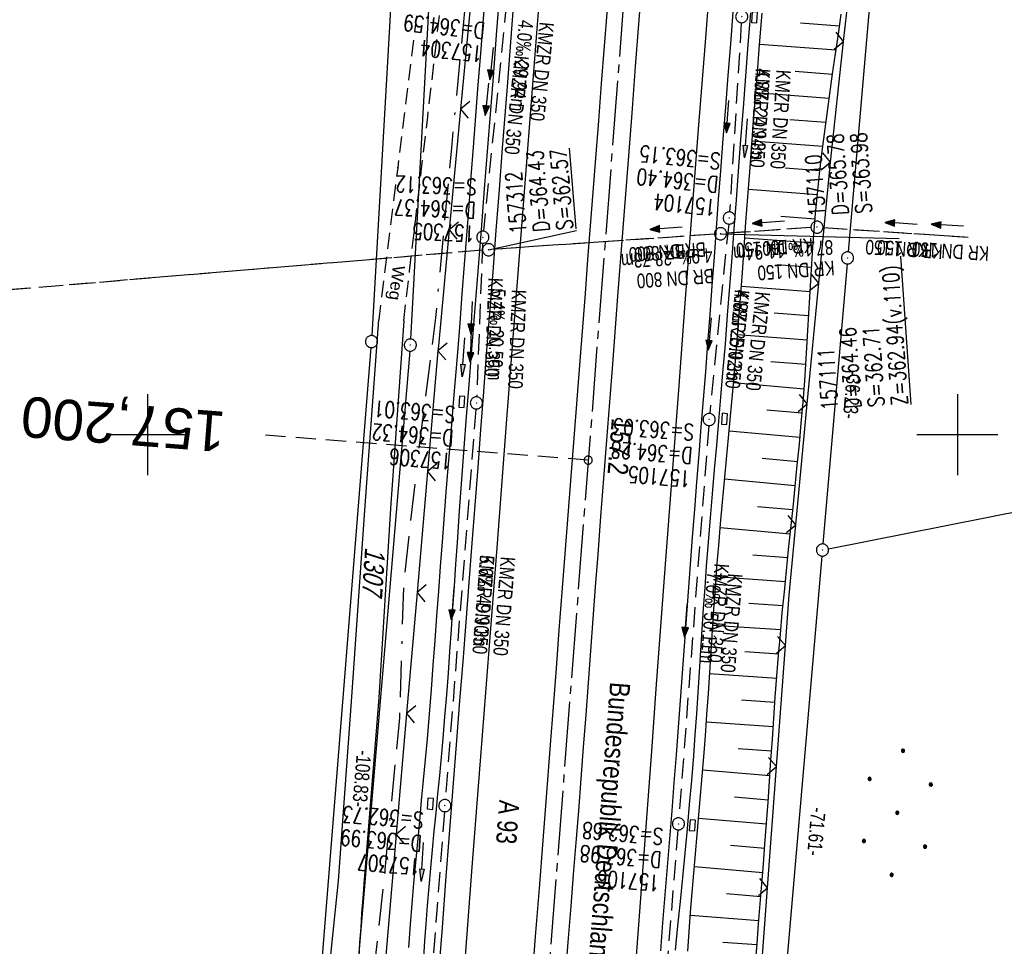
# Model space of a CAD drawing. Extents: x 510891 to 511237, y 467806 to 468748.
# Tile 15 of 28: x 510984 to 511106, y 468237 to 468351. Entities that reach past the tile are written whole.
import ezdxf
from ezdxf.enums import TextEntityAlignment as Align

# ---------------------------------------------------------------- set-up
doc = ezdxf.new("R2010")
doc.units = 0
doc.header["$LTSCALE"] = 10
doc.header["$MEASUREMENT"] = 0
for name, pattern in [('ACAD_ISO16W100', [73, 15, -6.5, 15, -6.5, 15, -7, 1, -7]), ('ACHSE', [5.5, 4, -0.5, 0.5, -0.5]), ('AUSGEZOGEN', [0]), ('LT00', [0]), ('LT11', [0.3, 0.2, -0.1]), ('LT12', [0.4, 0.3, -0.1]), ('LT17', [0.15, 0.1, -0.05]), ('STRICHLINIE2', [0.375, 0.25, -0.125])]:
    doc.linetypes.add(name, pattern=pattern)
doc.layers.get('0').update_dxf_attribs({"linetype": 'LT00'})
for name, color, linetype in [('--EK_FBR', 1, 'LT00'), ('--EK_Halt-Pfeil', 4, 'LT00'), ('--EK_Haltung', 7, 'STRICHLINIE2'), ('--EK_Haltung-Text', 140, 'LT00'), ('--EK_Schacht-Text', 5, 'LT00'), ('--EK_ST-93-1', 30, 'LT17'), ('--EL_DFK_AB_L', 21, 'LT00'), ('--EL_DFK_AB_P', 7, 'LT00'), ('--EL_Halt-Pfeil', 4, 'LT00'), ('--EL_Haltung', 182, 'STRICHLINIE2'), ('--EL_Haltung-Text', 182, 'LT00'), ('-AX-093', 35, 'ACHSE'), ('-ST-93-1', 250, 'LT00'), ('ABSTAND', 8, 'LT00'), ('BAB-KABEL', 220, 'ACAD_ISO16W100'), ('BRD', 255, 'Continuous'), ('DFK_AB_L', 21, 'LT00'), ('DFK_AB_P', 7, 'LT00'), ('DFK_BES-NAME', 255, 'LT00'), ('DFK_FLUR_NR', 250, 'LT00'), ('DFK_GZPKT', 250, 'LT00'), ('DFK_KATASTER', 250, 'LT00'), ('DFK_NUTZUNG', 250, 'LT00'), ('DL', 182, 'LT12'), ('DL_PFEIL', 201, 'LT00'), ('DL_TEXT', 182, 'LT00'), ('FELDWEG_TEXT', 1, 'Continuous'), ('PFEIL', 140, 'AUSGEZOGEN'), ('V099_AFBR_BAB', 250, 'LT00'), ('V099_BOESCH', 250, 'LT00'), ('V099_BOSCHUNG', 250, 'LT00'), ('V099_FELDWEG', 250, 'LT11'), ('V099_GRABEN', 250, 'LT00'), ('V099_KA_PRUF', 182, 'LT00'), ('V099_LD_MARK', 250, 'LT00'), ('V099_RASTER', 250, 'LT00'), ('V099_SINKK', 182, 'LT00'), ('V099_ZAUN', 40, 'LT00')]:
    doc.layers.add(name, color=color, linetype=linetype)
doc.styles.add('Beschrift', font='ARIAL.TTF')
doc.styles.add('Haltungsbeschriftung', font='ARIAL.TTF', dxfattribs={"width": 0.75})
doc.styles.add('schachtbeschriftung', font='romans.shx', dxfattribs={"width": 0.75, "height": 2})
doc.styles.get("Standard").update_dxf_attribs({"font": 'ARIAL.TTF'})

# ---------------------------------------------------------------- blocks, each defined once
blk = doc.blocks.new('SYMB7010')
at = {"color": 0, "linetype": 'ByBlock'}
for points in [[(-0.031408, 0.499213), (-0.093728, 0.49134), (-0.15457, 0.475719), (-0.212975, 0.452595), (-0.268021, 0.422333), (-0.31884, 0.385411), (-0.36463, 0.342411), (-0.40467, 0.29401), (-0.438329, 0.240973), (-0.465074, 0.184136), (-0.484486, 0.124395), (-0.496256, 0.062692), (-0.5002, 0)], [(-0.5002, 0), (-0.496256, -0.062692), (-0.484486, -0.124395), (-0.465075, -0.184136), (-0.438329, -0.240973), (-0.404671, -0.29401), (-0.36463, -0.342411), (-0.31884, -0.385411), (-0.268021, -0.422333), (-0.212975, -0.452595), (-0.154571, -0.475719), (-0.093728, -0.49134), (-0.031408, -0.499213), (0.031408, -0.499213)], [(0.5002, 0), (0.496256, 0.062692), (0.484485, 0.124395), (0.465074, 0.184136), (0.438329, 0.240973), (0.40467, 0.29401), (0.36463, 0.342411), (0.31884, 0.385411), (0.268021, 0.422333), (0.212975, 0.452595), (0.15457, 0.475719), (0.093728, 0.49134), (0.031408, 0.499213), (-0.031408, 0.499213)], [(0.031408, -0.499213), (0.093728, -0.491341), (0.15457, -0.475719), (0.212975, -0.452595), (0.268021, -0.422333), (0.31884, -0.385411), (0.36463, -0.342411), (0.404671, -0.294011), (0.438329, -0.240974), (0.465075, -0.184136), (0.484486, -0.124395), (0.496256, -0.062692), (0.500201, 0)]]:
    blk.add_lwpolyline(points, dxfattribs=at)
blk = doc.blocks.new('SYMB0003')
at = {"color": 0, "linetype": 'ByBlock'}
for p, q in [((-0.015712, 0), (0.010166, 0.012015)), ((0, -0.021257), (-0.015712, 0)), ((0.010166, 0.012015), (0, -0.021257))]:
    blk.add_line(p, q, dxfattribs=at)
for points in [[(-0.031395, 0.499013), (-0.093691, 0.491144), (-0.154509, 0.475528), (-0.21289, 0.452414), (-0.267913, 0.422164), (-0.318712, 0.385257), (-0.364484, 0.342274), (-0.404509, 0.293893), (-0.438154, 0.240877), (-0.464888, 0.184062), (-0.484292, 0.124345), (-0.496058, 0.062667), (-0.5, 0)], [(-0.5, 0), (-0.496058, -0.062667), (-0.484292, -0.124345), (-0.464888, -0.184062), (-0.438154, -0.240877), (-0.404509, -0.293893), (-0.364485, -0.342274), (-0.318712, -0.385257), (-0.267914, -0.422164), (-0.21289, -0.452414), (-0.154509, -0.475529), (-0.093691, -0.491144), (-0.031395, -0.499014), (0.031395, -0.499014)], [(0.5, 0), (0.496057, 0.062667), (0.484292, 0.124345), (0.464888, 0.184062), (0.438153, 0.240877), (0.404509, 0.293893), (0.364484, 0.342274), (0.318712, 0.385257), (0.267913, 0.422164), (0.21289, 0.452414), (0.154509, 0.475528), (0.093691, 0.491144), (0.031395, 0.499013), (-0.031395, 0.499013)], [(0.031395, -0.499014), (0.093691, -0.491144), (0.154509, -0.475529), (0.21289, -0.452414), (0.267914, -0.422164), (0.318712, -0.385257), (0.364485, -0.342274), (0.404509, -0.293893), (0.438154, -0.240877), (0.464889, -0.184062), (0.484292, -0.124345), (0.496058, -0.062667), (0.5, 0)]]:
    blk.add_lwpolyline(points, dxfattribs=at)
blk = doc.blocks.new('Ackerland7')
at = {"layer": 'DFK_NUTZUNG', "color": 0, "linetype": 'ByBlock'}
for p, q in [((-4, 3.93), (-4, 3.67)), ((-3.95, 3.63), (-3.95, 3.97)), ((-3.9, 3.99), (-3.9, 3.61)), ((-3.85, 3.6), (-3.85, 4)), ((-3.8, 3.99), (-3.8, 3.61)), ((-3.75, 3.63), (-3.75, 3.97)), ((-3.7, 3.93), (-3.7, 3.67)), ((-3.65, 3.8), (-3.65, 3.8)), ((3.7, 3.93), (3.7, 3.67)), ((3.75, 3.63), (3.75, 3.97)), ((3.8, 3.99), (3.8, 3.61)), ((3.85, 3.6), (3.85, 4)), ((3.9, 3.99), (3.9, 3.61)), ((3.95, 3.63), (3.95, 3.97)), ((4, 3.93), (4, 3.67)), ((4.05, 3.8), (4.05, 3.8)), ((-7.85, 0.13), (-7.85, -0.13)), ((-7.8, -0.17), (-7.8, 0.17)), ((-7.75, 0.19), (-7.75, -0.19)), ((-7.7, -0.2), (-7.7, 0.2)), ((-7.65, 0.19), (-7.65, -0.19)), ((-7.6, -0.17), (-7.6, 0.17)), ((-7.55, 0.13), (-7.55, -0.13)), ((-7.5, 0), (-7.5, 0)), ((-0.15, 0.13), (-0.15, -0.13)), ((-0.1, -0.17), (-0.1, 0.17)), ((-0.05, 0.19), (-0.05, -0.19)), ((0, -0.2), (0, 0.2)), ((0.05, 0.19), (0.05, -0.19)), ((0.1, -0.17), (0.1, 0.17)), ((0.15, 0.13), (0.15, -0.13)), ((0.2, 0), (0.2, 0)), ((7.55, 0.13), (7.55, -0.13)), ((7.6, -0.17), (7.6, 0.17)), ((7.65, 0.19), (7.65, -0.19)), ((7.7, -0.2), (7.7, 0.2)), ((7.75, 0.19), (7.75, -0.19)), ((7.8, -0.17), (7.8, 0.17)), ((7.85, 0.13), (7.85, -0.13)), ((7.9, 0), (7.9, 0)), ((-3.95, -3.97), (-3.95, -3.63)), ((-3.9, -3.61), (-3.9, -3.99)), ((-3.85, -4), (-3.85, -3.6)), ((-3.8, -3.61), (-3.8, -3.99)), ((-3.75, -3.97), (-3.75, -3.63)), ((3.75, -3.97), (3.75, -3.63)), ((3.8, -3.61), (3.8, -3.99)), ((3.85, -4), (3.85, -3.6)), ((3.9, -3.61), (3.9, -3.99)), ((3.95, -3.97), (3.95, -3.63)), ((-4, -3.67), (-4, -3.93)), ((-3.7, -3.67), (-3.7, -3.93)), ((-3.65, -3.8), (-3.65, -3.8)), ((3.7, -3.67), (3.7, -3.93)), ((4, -3.67), (4, -3.93)), ((4.05, -3.8), (4.05, -3.8))]:
    blk.add_line(p, q, dxfattribs=at)
for points in [[(-3.65, 3.8), (-3.67, 3.89), (-3.73, 3.96), (-3.81, 3.99), (-3.89, 3.99), (-3.97, 3.96), (-4.03, 3.89), (-4.05, 3.8), (-4.03, 3.71), (-3.97, 3.64), (-3.89, 3.6), (-3.81, 3.6), (-3.73, 3.64), (-3.67, 3.71), (-3.65, 3.8)], [(4.05, 3.8), (4.03, 3.89), (3.97, 3.96), (3.89, 3.99), (3.81, 3.99), (3.73, 3.96), (3.67, 3.89), (3.65, 3.8), (3.67, 3.71), (3.73, 3.64), (3.81, 3.61), (3.89, 3.61), (3.97, 3.64), (4.03, 3.71), (4.05, 3.8)], [(-7.5, 0), (-7.52, 0.09), (-7.58, 0.16), (-7.66, 0.19), (-7.74, 0.19), (-7.82, 0.16), (-7.88, 0.09), (-7.9, 0)], [(0.2, 0), (0.18, 0.09), (0.12, 0.16), (0.04, 0.19), (-0.04, 0.19), (-0.12, 0.16), (-0.18, 0.09), (-0.2, 0)], [(-0.2, 0), (-0.18, -0.09), (-0.12, -0.16), (-0.04, -0.19), (0.04, -0.19), (0.12, -0.16), (0.18, -0.09), (0.2, 0)], [(7.9, 0), (7.88, 0.09), (7.82, 0.16), (7.74, 0.19), (7.66, 0.19), (7.58, 0.16), (7.52, 0.09), (7.5, 0)], [(7.5, 0), (7.52, -0.09), (7.58, -0.16), (7.66, -0.19), (7.74, -0.19), (7.82, -0.16), (7.88, -0.09), (7.9, 0)], [(-7.9, 0), (-7.88, -0.09), (-7.82, -0.16), (-7.74, -0.19), (-7.66, -0.19), (-7.58, -0.16), (-7.52, -0.09), (-7.5, 0)], [(-3.65, -3.8), (-3.67, -3.71), (-3.73, -3.64), (-3.81, -3.61), (-3.89, -3.61), (-3.97, -3.64), (-4.03, -3.71), (-4.05, -3.8), (-4.03, -3.89), (-3.97, -3.96), (-3.89, -3.99), (-3.81, -3.99), (-3.73, -3.96), (-3.67, -3.89), (-3.65, -3.8)], [(4.05, -3.8), (4.03, -3.71), (3.97, -3.64), (3.89, -3.61), (3.81, -3.61), (3.73, -3.64), (3.67, -3.71), (3.65, -3.8), (3.67, -3.89), (3.73, -3.96), (3.81, -3.99), (3.89, -3.99), (3.97, -3.96), (4.03, -3.89), (4.05, -3.8)]]:
    blk.add_lwpolyline(points, dxfattribs=at)
blk = doc.blocks.new('Pfreil3')
at = {"layer": 'PFEIL'}
blk.add_hatch(color=256, dxfattribs=at).paths.add_polyline_path([(-1.55, 0.27), (-1.55, -0.27), (0, 0)])
for p, q in [((-1.55, 0), (-4.83, 0)), ((-1.55, -0.27), (-1.55, 0.27)), ((-1.55, 0.27), (0, 0)), ((0, 0), (-1.55, -0.27))]:
    blk.add_line(p, q, dxfattribs=at)
blk = doc.blocks.new('SYMB0011')
at = {"color": 0, "linetype": 'ByBlock'}
for p, q in [((0.5, 0), (-0.5, 0)), ((0, 0.5), (0, -0.5))]:
    blk.add_line(p, q, dxfattribs=at)
blk = doc.blocks.new('SYMB0024')
at = {"color": 0, "linetype": 'ByBlock'}
for p, q in [((-0.5, 0.5), (0, 0)), ((0, 0), (0.5, 0.5))]:
    blk.add_line(p, q, dxfattribs=at)
blk = doc.blocks.new('SYMB0652')
at = {"color": 0, "linetype": 'ByBlock'}
blk.add_lwpolyline([(-0.15, -0.075), (0.15, -0.075), (0.15, 0.075), (-0.15, 0.075), (-0.15, -0.075)], dxfattribs=at)
blk = doc.blocks.new('SYMB0070')
at = {"color": 0, "linetype": 'ByBlock'}
for p, q in [((-0.5, 0), (0.2, 0)), ((0.5, 0), (0.2, 0.1)), ((0.2, 0.1), (0.2, 0)), ((0.468, 0), (0.21, 0.086)), ((0.21, 0.086), (0.21, -0.086)), ((0.21, -0.086), (0.468, 0)), ((0.22, -0.072), (0.437, 0)), ((0.23, -0.058), (0.405, 0)), ((0.24, -0.045), (0.374, 0)), ((0.342, 0), (0.25, 0.031)), ((0.25, 0.031), (0.25, -0.031)), ((0.25, -0.031), (0.342, 0)), ((0.26, -0.017), (0.31, 0)), ((0.27, -0.003), (0.279, 0))]:
    blk.add_line(p, q, dxfattribs=at)
for points in [[(0.2, 0), (0.2, -0.1), (0.5, 0)], [(0.437, 0), (0.22, 0.072), (0.22, -0.072)], [(0.405, 0), (0.23, 0.058), (0.23, -0.058)], [(0.374, 0), (0.24, 0.045), (0.24, -0.045)], [(0.31, 0), (0.26, 0.017), (0.26, -0.017)], [(0.279, 0), (0.27, 0.003), (0.27, -0.003)]]:
    blk.add_lwpolyline(points, dxfattribs=at)
blk = doc.blocks.new('SYMB2')
at = {"color": 0, "linetype": 'ByBlock', "flags": 128}
for points in [[(-0.031395, 0.499013), (-0.093691, 0.491144), (-0.154509, 0.475528), (-0.21289, 0.452414), (-0.267913, 0.422164), (-0.318712, 0.385257), (-0.364484, 0.342274), (-0.404509, 0.293893), (-0.438154, 0.240877), (-0.464888, 0.184062), (-0.484292, 0.124345), (-0.496058, 0.062667), (-0.5, 0)], [(-0.5, 0), (-0.496058, -0.062667), (-0.484292, -0.124345), (-0.464888, -0.184062), (-0.438154, -0.240877), (-0.404509, -0.293893), (-0.364485, -0.342274), (-0.318712, -0.385257), (-0.267914, -0.422164), (-0.21289, -0.452414), (-0.154509, -0.475529), (-0.093691, -0.491144), (-0.031395, -0.499014), (0.031395, -0.499014)], [(0.5, 0), (0.496057, 0.062667), (0.484292, 0.124345), (0.464888, 0.184062), (0.438153, 0.240877), (0.404509, 0.293893), (0.364484, 0.342274), (0.318712, 0.385257), (0.267913, 0.422164), (0.21289, 0.452414), (0.154509, 0.475528), (0.093691, 0.491144), (0.031395, 0.499013), (-0.031395, 0.499013)], [(0.031395, -0.499014), (0.093691, -0.491144), (0.154509, -0.475529), (0.21289, -0.452414), (0.267914, -0.422164), (0.318712, -0.385257), (0.364485, -0.342274), (0.404509, -0.293893), (0.438154, -0.240877), (0.464889, -0.184062), (0.484292, -0.124345), (0.496058, -0.062667), (0.5, 0)]]:
    blk.add_lwpolyline(points, dxfattribs=at)

msp = doc.modelspace()

# ---------------------------------------------------------------- linework, layer by layer
at = {"layer": '--EK_FBR'}
for points in [[(511045.52, 468358.32), (511044.94, 468350.68), (511044.36, 468343.04), (511043.77, 468335.39), (511043.38, 468330.31), (511042.98, 468325.22), (511042.59, 468320.14), (511042.2, 468315.05), (511041.8, 468309.96), (511041.45, 468305.29), (511041.09, 468300.62), (511040.74, 468295.95), (511040.38, 468291.27), (511040.03, 468286.6), (511039.65, 468281.72), (511039.27, 468276.84), (511038.89, 468271.96), (511038.5, 468267.09), (511038.12, 468262.21), (511037.67, 468256.42), (511037.22, 468250.63), (511036.77, 468244.84), (511036.33, 468239.05), (511035.99, 468234.54)], [(511061.09, 468357.04), (511060.64, 468351.26), (511060.2, 468345.48), (511059.76, 468339.71), (511059.32, 468333.93), (511058.67, 468325.53), (511058.02, 468317.12), (511057.37, 468308.72), (511057.01, 468304.01), (511056.64, 468299.3), (511056.28, 468294.59), (511055.92, 468289.88), (511055.56, 468285.17), (511055.26, 468281.21), (511054.97, 468277.25), (511054.68, 468273.28), (511054.38, 468269.32), (511054.09, 468265.36), (511053.78, 468261.39), (511053.48, 468257.46), (511053.17, 468253.52), (511052.85, 468249.59), (511052.54, 468245.66), (511052.22, 468241.72), (511051.91, 468237.79), (511051.55, 468233.18)], [(511047, 468226.49), (511047.89, 468237.99), (511048.35, 468243.91), (511048.81, 468249.83), (511049.27, 468255.74), (511049.72, 468261.66), (511050.09, 468266.38), (511050.45, 468271.11), (511050.81, 468275.83), (511051.17, 468280.55), (511051.54, 468285.27), (511051.91, 468290.04), (511052.29, 468294.81), (511052.66, 468299.58), (511053.04, 468304.35), (511053.41, 468309.12), (511053.73, 468313.29), (511054.05, 468317.46), (511054.36, 468321.64), (511054.68, 468325.81), (511055, 468329.98), (511055.32, 468334.15), (511055.68, 468338.77), (511056.04, 468343.39), (511056.41, 468348), (511056.77, 468352.62)], [(511063.34, 468236.22), (511063.62, 468239.68), (511063.9, 468243.14), (511064.18, 468246.6), (511064.47, 468250.06), (511064.74, 468253.53), (511065.02, 468256.99), (511065.29, 468260.45), (511065.54, 468263.8), (511065.79, 468267.16), (511066.03, 468270.51), (511066.27, 468273.87), (511066.51, 468277.23), (511066.76, 468280.58), (511067.01, 468283.94), (511067.27, 468287.34), (511067.54, 468290.74), (511067.81, 468294.14), (511068.09, 468297.54), (511068.36, 468300.94), (511068.63, 468304.35), (511068.9, 468307.75), (511069.17, 468311.3), (511069.44, 468314.85), (511069.71, 468318.41), (511069.97, 468321.96), (511070.23, 468325.51), (511070.5, 468329.06), (511070.77, 468332.62), (511071.07, 468336.54), (511071.37, 468340.46), (511071.68, 468344.38), (511071.99, 468348.3), (511072.3, 468352.22)]]:
    msp.add_lwpolyline(points, dxfattribs=at)
at = {"layer": '--EK_Haltung'}
for p, q in [((511044.3, 468353.44), (511041.44, 468325.14)), ((511073.3, 468350.91), (511071.86, 468327.52)), ((511071.74, 468326.02), (511069.4, 468302.62)), ((511069.99, 468324.77), (511042.83, 468322.91)), ((511081.9, 468325.59), (511071.49, 468324.88)), ((511083.4, 468325.59), (511101.31, 468324.41)), ((511041.34, 468323.65), (511040.6, 468304.67)), ((511041.33, 468322.79), (510922.7, 468312.84)), ((511040.51, 468303.17), (511036.74, 468254.91)), ((511069.27, 468301.12), (511065.59, 468252.65)), ((511036.62, 468253.42), (511032.96, 468206.17)), ((511065.47, 468251.16), (511062.01, 468208.74))]:
    msp.add_line(p, q, dxfattribs=at)
at = {"layer": '--EK_Schacht-Text'}
for p, q in [((511042.08, 468322.85), (511052.96, 468325.25)), ((511070.74, 468324.83), (511092.82, 468324.25))]:
    msp.add_line(p, q, dxfattribs=at)
at = {"layer": '--EK_ST-93-1', "ltscale": 2.5}
msp.add_line((511054.39, 468296.85), (511014.51, 468299.93), dxfattribs=at)
at = {"layer": '--EL_DFK_AB_L'}
for p, q in [((511096.8, 468440.88), (511086.49, 468322.59)), ((511039.35, 468438.6), (511032.45, 468311.82)), ((511086.36, 468321.09), (511083.39, 468286.49)), ((511032.35, 468310.32), (511023.27, 468203.38)), ((511077.27, 468215.14), (511083.27, 468284.99))]:
    msp.add_line(p, q, dxfattribs=at)
at = {"layer": '--EL_Haltung'}
for p, q in [((511044.3, 468353.44), (511041.44, 468325.14)), ((511073.3, 468350.91), (511071.86, 468327.52)), ((511071.74, 468326.02), (511069.4, 468302.62)), ((511069.99, 468324.77), (511042.83, 468322.91)), ((511081.9, 468325.59), (511071.49, 468324.88)), ((511083.4, 468325.59), (511101.31, 468324.41)), ((511041.34, 468323.65), (511040.6, 468304.67)), ((511041.33, 468322.79), (510922.7, 468312.84)), ((511040.51, 468303.17), (511036.74, 468254.91)), ((511069.27, 468301.12), (511065.59, 468252.65)), ((511036.62, 468253.42), (511032.96, 468206.17)), ((511065.47, 468251.16), (511062.01, 468208.74))]:
    msp.add_line(p, q, dxfattribs=at)
at = {"layer": '-AX-093', "ltscale": 0.2}
msp.add_lwpolyline([(511088.5, 468738.56), (511030.96, 467993.4), (511029.42, 467973.45), (511027.89, 467953.51), (511026.36, 467933.57), (511024.83, 467913.63), (511023.33, 467893.69), (511021.83, 467873.74), (511020.36, 467853.8), (511018.9, 467833.85), (511017.64, 467816.22)], dxfattribs=at)
at = {"layer": 'BAB-KABEL', "ltscale": 0.03, "flags": 128}
msp.add_lwpolyline([(511063.96, 468740.16), (511063.49, 468733.84), (511060.19, 468701.53), (511057.08, 468664.66), (511056.43, 468650.82), (511054.99, 468627.35), (511052.95, 468605.43), (511049.19, 468596.3), (511059.09, 468575.15), (511054.14, 468520.82), (511051.23, 468479.15), (511037.23, 468470.79), (511045.26, 468448.06), (511044.92, 468439.98), (511042.53, 468409.45), (511040.82, 468387.58), (511040.8, 468380.74), (511039.87, 468360.42), (511037.49, 468335.46), (511035.52, 468314.42), (511033.55, 468298.99), (511031.58, 468281.79), (511031.07, 468265.01), (511029.2, 468245.62), (511027.96, 468234.25), (511026.41, 468219.83), (511024.54, 468203.66), (511018.95, 468194.66), (511015.54, 468177.67), (511015.02, 468168.02), (511014.61, 468156.54), (511013.25, 468109.86), (511013.37, 468096.38), (511012.91, 468071.59), (511011.78, 468057.76), (511009.4, 468029.9), (511008.05, 468012.12), (511006.58, 467994.77), (511005.67, 467973.47), (511004.31, 467950.83), (511002.95, 467933.27), (511001.25, 467917.29), (510999.1, 467894.74), (510997.06, 467871.06), (510995.03, 467842.74), (510993.67, 467820.56), (510993.46, 467817.79)], dxfattribs=at)
at = {"layer": 'DFK_AB_L'}
for p, q in [((511096.8, 468440.88), (511086.49, 468322.59)), ((511039.35, 468438.6), (511032.45, 468311.82)), ((511086.36, 468321.09), (511083.39, 468286.49)), ((511032.35, 468310.32), (511023.27, 468203.38)), ((511077.27, 468215.14), (511083.27, 468284.99))]:
    msp.add_line(p, q, dxfattribs=at)
at = {"layer": 'DFK_KATASTER'}
for p, q in [((511034.84, 468438.51), (511027.66, 468312.25)), ((511020.61, 468223.64), (511027.56, 468310.75)), ((511084.07, 468285.89), (511210.18, 468310.84))]:
    msp.add_line(p, q, dxfattribs=at)
at = {"layer": 'DL'}
for p, q in [((511069.99, 468324.77), (511042.83, 468322.91)), ((511081.9, 468325.59), (511071.49, 468324.88)), ((511083.4, 468325.59), (511101.31, 468324.41)), ((511041.33, 468322.79), (510922.7, 468312.84))]:
    msp.add_line(p, q, dxfattribs=at)
at = {"layer": 'V099_AFBR_BAB'}
for points in [[(511045.52, 468358.32), (511044.94, 468350.68), (511044.36, 468343.04), (511043.77, 468335.39), (511043.38, 468330.31), (511042.98, 468325.22), (511042.59, 468320.14), (511042.2, 468315.05), (511041.8, 468309.96), (511041.45, 468305.29), (511041.09, 468300.62), (511040.74, 468295.95), (511040.38, 468291.27), (511040.03, 468286.6), (511039.65, 468281.72), (511039.27, 468276.84), (511038.89, 468271.96), (511038.5, 468267.09), (511038.12, 468262.21), (511037.67, 468256.42), (511037.22, 468250.63), (511036.77, 468244.84), (511036.33, 468239.05), (511035.99, 468234.54)], [(511061.09, 468357.04), (511060.64, 468351.26), (511060.2, 468345.48), (511059.76, 468339.71), (511059.32, 468333.93), (511058.67, 468325.53), (511058.02, 468317.12), (511057.37, 468308.72), (511057.01, 468304.01), (511056.64, 468299.3), (511056.28, 468294.59), (511055.92, 468289.88), (511055.56, 468285.17), (511055.26, 468281.21), (511054.97, 468277.25), (511054.68, 468273.28), (511054.38, 468269.32), (511054.09, 468265.36), (511053.78, 468261.39), (511053.48, 468257.46), (511053.17, 468253.52), (511052.85, 468249.59), (511052.54, 468245.66), (511052.22, 468241.72), (511051.91, 468237.79), (511051.55, 468233.18)], [(511047, 468226.49), (511047.89, 468237.99), (511048.35, 468243.91), (511048.81, 468249.83), (511049.27, 468255.74), (511049.72, 468261.66), (511050.09, 468266.38), (511050.45, 468271.11), (511050.81, 468275.83), (511051.17, 468280.55), (511051.54, 468285.27), (511051.91, 468290.04), (511052.29, 468294.81), (511052.66, 468299.58), (511053.04, 468304.35), (511053.41, 468309.12), (511053.73, 468313.29), (511054.05, 468317.46), (511054.36, 468321.64), (511054.68, 468325.81), (511055, 468329.98), (511055.32, 468334.15), (511055.68, 468338.77), (511056.04, 468343.39), (511056.41, 468348), (511056.77, 468352.62)], [(511063.34, 468236.22), (511063.62, 468239.68), (511063.9, 468243.14), (511064.18, 468246.6), (511064.47, 468250.06), (511064.74, 468253.53), (511065.02, 468256.99), (511065.29, 468260.45), (511065.54, 468263.8), (511065.79, 468267.16), (511066.03, 468270.51), (511066.27, 468273.87), (511066.51, 468277.23), (511066.76, 468280.58), (511067.01, 468283.94), (511067.27, 468287.34), (511067.54, 468290.74), (511067.81, 468294.14), (511068.09, 468297.54), (511068.36, 468300.94), (511068.63, 468304.35), (511068.9, 468307.75), (511069.17, 468311.3), (511069.44, 468314.85), (511069.71, 468318.41), (511069.97, 468321.96), (511070.23, 468325.51), (511070.5, 468329.06), (511070.77, 468332.62), (511071.07, 468336.54), (511071.37, 468340.46), (511071.68, 468344.38), (511071.99, 468348.3), (511072.3, 468352.22)], [(511021.09, 468221.41), (511023.55, 468244.88), (511025.2, 468267.58), (511026.82, 468291.23), (511028.52, 468314.19)], [(511031.59, 468314.06), (511029.95, 468290.86), (511028.51, 468267.46), (511026.67, 468244.48), (511026.53, 468242.68), (511026.4, 468240.86), (511026.28, 468239.05), (511026.15, 468237.24), (511026.03, 468235.42)]]:
    msp.add_lwpolyline(points, dxfattribs=at)
at = {"layer": 'V099_BOESCH'}
msp.add_lwpolyline([(511075.04, 468234.63), (511075.24, 468237.09), (511075.43, 468239.55), (511075.63, 468242.01), (511075.83, 468244.47), (511076.03, 468246.92), (511076.22, 468249.38), (511076.42, 468251.98), (511076.6, 468254.58), (511076.78, 468257.17), (511076.96, 468259.77), (511077.14, 468262.37), (511077.32, 468264.97), (511077.5, 468267.57), (511077.7, 468270.16), (511077.9, 468272.76), (511078.13, 468275.35), (511078.36, 468277.96), (511078.62, 468280.57), (511078.88, 468283.18), (511079.15, 468285.79), (511079.42, 468288.39), (511079.69, 468291), (511079.96, 468293.61), (511080.22, 468296.21), (511080.47, 468298.82), (511080.71, 468301.43), (511080.93, 468304.05), (511081.13, 468306.66), (511081.27, 468308.72), (511081.4, 468310.79), (511081.52, 468312.86), (511081.64, 468314.92), (511081.75, 468316.99), (511081.87, 468319.05), (511082, 468321.12), (511082.14, 468323.18), (511082.3, 468325.25), (511082.47, 468327.31), (511082.7, 468329.78), (511082.97, 468332.25), (511083.25, 468334.72), (511083.56, 468337.19), (511083.89, 468339.66), (511084.23, 468342.12), (511084.58, 468344.58), (511084.93, 468347.05), (511085.29, 468349.51), (511085.64, 468351.98)], dxfattribs=at)
at = {"layer": 'V099_BOSCHUNG'}
for p, q in [((511080.61, 468350.89), (511085.43, 468350.53)), ((511075.55, 468348.27), (511085, 468347.55)), ((511079.95, 468344.93), (511084.57, 468344.57)), ((511075.08, 468342.29), (511084.15, 468341.6)), ((511079.3, 468338.96), (511083.75, 468338.62)), ((511074.62, 468336.31), (511083.37, 468335.64)), ((511078.7, 468332.99), (511083.01, 468332.66)), ((511074.18, 468330.32), (511082.69, 468329.67)), ((511078.19, 468327.01), (511082.41, 468326.69)), ((511073.75, 468324.34), (511082.18, 468323.69)), ((511077.75, 468321.02), (511081.98, 468320.7)), ((511073.31, 468318.35), (511081.8, 468317.71)), ((511077.35, 468315.04), (511081.62, 468314.71)), ((511072.85, 468312.38), (511081.45, 468311.7)), ((511076.94, 468309.05), (511081.27, 468308.7)), ((511072.35, 468306.44), (511081.06, 468305.68)), ((511076.45, 468303.07), (511080.82, 468302.68)), ((511071.8, 468300.49), (511080.55, 468299.68)), ((511075.89, 468297.1), (511080.27, 468296.69)), ((511071.24, 468294.52), (511079.97, 468293.7)), ((511075.31, 468291.12), (511079.66, 468290.73)), ((511070.69, 468288.52), (511079.35, 468287.76)), ((511074.74, 468285.15), (511079.04, 468284.8)), ((511070.2, 468282.49), (511078.74, 468281.84)), ((511074.22, 468279.18), (511078.45, 468278.88)), ((511069.78, 468276.47), (511078.17, 468275.9)), ((511073.75, 468273.19), (511077.92, 468272.91)), ((511069.39, 468270.48), (511077.68, 468269.92)), ((511073.33, 468267.21), (511077.46, 468266.93)), ((511068.99, 468264.51), (511077.24, 468263.92)), ((511072.91, 468261.22), (511077.04, 468260.91)), ((511068.54, 468258.57), (511076.83, 468257.89)), ((511072.46, 468255.24), (511076.62, 468254.89)), ((511068.03, 468252.6), (511076.41, 468251.89)), ((511071.98, 468249.26), (511076.19, 468248.9)), ((511067.5, 468246.63), (511075.95, 468245.91)), ((511071.48, 468243.28), (511075.71, 468242.93)), ((511067.01, 468240.61), (511075.47, 468239.97)), ((511071.01, 468237.3), (511075.23, 468237.01))]:
    msp.add_line(p, q, dxfattribs=at)
at = {"layer": 'V099_FELDWEG', "flags": 128}
for points in [[(511015.8, 468481.43), (511017.31, 468480.9), (511018.83, 468480.36), (511020.35, 468479.82), (511021.86, 468479.27), (511023.39, 468478.69), (511024.92, 468478.1), (511026.46, 468477.48), (511027.33, 468477.12), (511028.19, 468476.74), (511029.05, 468476.34), (511029.89, 468475.92), (511030.7, 468475.46), (511031.47, 468474.97), (511032.21, 468474.43), (511032.9, 468473.85), (511033.53, 468473.21), (511034.1, 468472.52), (511034.61, 468471.78), (511035.08, 468471), (511035.5, 468470.18), (511035.89, 468469.34), (511036.25, 468468.48), (511036.58, 468467.61), (511036.9, 468466.74), (511037.21, 468465.88), (511043.51, 468448.3), (511043.81, 468447.34), (511044.04, 468446.37), (511044.2, 468445.38), (511044.3, 468444.38), (511044.35, 468443.37), (511044.35, 468442.35), (511044.31, 468441.33), (511044.24, 468440.3), (511044.15, 468439.28), (511044.04, 468438.26), (511043.85, 468436.73), (511043.64, 468435.21), (511043.41, 468433.71), (511043.17, 468432.21), (511042.93, 468430.72), (511042.67, 468429.23), (511042.41, 468427.74), (511041.97, 468425.23), (511041.54, 468422.72), (511041.12, 468420.21), (511040.71, 468417.69), (511040.31, 468415.16), (511039.93, 468412.64), (511039.57, 468410.11), (511039.24, 468407.57), (511038.93, 468405.04), (511036.19, 468380.88), (511033.71, 468356.18), (511030.86, 468332.99), (511028.52, 468314.19)], [(511031.59, 468314.06), (511032.31, 468320.2), (511033.03, 468326.34), (511033.76, 468332.48), (511034.16, 468335.87), (511034.56, 468339.26), (511034.96, 468342.65), (511035.35, 468346.04), (511035.74, 468349.43), (511036.12, 468352.82), (511036.49, 468356.22), (511036.92, 468360.25), (511037.33, 468364.29), (511037.73, 468368.33), (511038.11, 468372.37), (511038.49, 468376.41), (511038.87, 468380.46), (511039.12, 468383.19), (511039.38, 468385.92), (511039.63, 468388.66), (511039.9, 468391.39), (511040.17, 468394.12), (511040.45, 468396.85), (511040.75, 468399.58), (511041.07, 468402.31), (511041.4, 468405.04), (511041.77, 468407.81), (511042.15, 468410.57), (511042.56, 468413.33), (511042.97, 468416.08), (511043.41, 468418.83), (511043.85, 468421.57), (511044.31, 468424.31), (511044.77, 468427.04), (511045.03, 468428.58), (511045.29, 468430.13), (511045.55, 468431.67), (511045.81, 468433.22), (511046.06, 468434.78), (511046.29, 468436.35), (511046.52, 468437.94), (511046.66, 468438.96), (511046.78, 468440), (511046.89, 468441.03), (511046.97, 468442.06), (511047.02, 468443.09), (511047.02, 468444.12), (511046.98, 468445.14), (511046.89, 468446.15), (511046.73, 468447.15), (511046.51, 468448.13), (511046.22, 468449.1), (511040.49, 468465.5), (511040.38, 468466.06), (511040.27, 468466.62), (511040.19, 468467.18), (511040.15, 468467.74), (511040.15, 468468.31), (511040.2, 468468.88), (511040.33, 468469.45), (511040.54, 468470.02), (511040.75, 468470.43), (511041, 468470.83), (511041.29, 468471.19), (511041.61, 468471.49), (511041.96, 468471.71), (511042.34, 468471.84), (511042.73, 468471.85), (511043.18, 468471.8)]]:
    msp.add_lwpolyline(points, dxfattribs=at)
at = {"layer": 'V099_GRABEN'}
for points in [[(511032.22, 468236.61), (511032.43, 468239.47), (511032.64, 468242.02), (511032.86, 468244.57), (511033.09, 468247.12), (511033.33, 468249.67), (511033.57, 468252.22), (511033.81, 468254.77), (511034.05, 468257.31), (511034.29, 468259.86), (511034.52, 468262.41), (511034.77, 468265.45), (511035.02, 468268.49), (511035.25, 468271.53), (511035.48, 468274.58), (511035.7, 468277.62), (511035.93, 468280.66), (511036.15, 468283.71), (511036.38, 468286.75), (511036.64, 468290.1), (511036.9, 468293.44), (511037.17, 468296.79), (511037.45, 468300.13), (511037.72, 468303.48), (511038, 468306.82), (511038.26, 468310.17), (511038.55, 468313.79), (511038.83, 468317.42), (511039.11, 468321.04), (511039.38, 468324.67), (511039.66, 468328.29), (511039.93, 468331.91), (511040.21, 468335.54), (511040.51, 468339.39), (511040.81, 468343.24), (511041.12, 468347.09), (511041.42, 468350.94), (511041.72, 468354.79)], [(511043.39, 468354.03), (511043.03, 468349.39), (511042.67, 468344.75), (511042.31, 468340.12), (511041.95, 468335.48), (511041.55, 468330.39), (511041.15, 468325.3), (511040.74, 468320.21), (511040.34, 468315.13), (511039.94, 468310.04), (511039.63, 468306.14), (511039.33, 468302.25), (511039.03, 468298.36), (511038.74, 468294.46), (511038.46, 468290.57), (511038.19, 468286.67), (511038, 468283.98), (511037.82, 468281.29), (511037.64, 468278.59), (511037.46, 468275.9), (511037.27, 468273.21), (511037.07, 468270.52), (511036.87, 468267.83), (511036.65, 468265.14), (511036.42, 468262.45), (511036.21, 468260.16), (511036, 468257.87), (511035.77, 468255.57), (511035.55, 468253.28), (511035.32, 468250.99), (511035.1, 468248.7), (511034.89, 468246.41), (511034.68, 468244.11), (511034.49, 468241.82), (511034.32, 468239.52), (511034.17, 468237.44), (511034.04, 468235.35)], [(511065.17, 468236.29), (511065.47, 468239.29), (511065.77, 468242.29), (511066.06, 468245.29), (511066.36, 468248.29), (511066.64, 468251.28), (511066.92, 468254.28), (511067.18, 468257.28), (511067.42, 468260.29), (511067.62, 468262.89), (511067.8, 468265.49), (511067.98, 468268.1), (511068.15, 468270.7), (511068.32, 468273.31), (511068.48, 468275.91), (511068.65, 468278.51), (511068.83, 468281.12), (511069.02, 468283.72), (511069.24, 468286.71), (511069.48, 468289.71), (511069.74, 468292.7), (511069.99, 468295.69), (511070.26, 468298.68), (511070.52, 468301.67), (511070.78, 468304.65), (511071.03, 468307.64), (511071.33, 468311.2), (511071.61, 468314.76), (511071.89, 468318.32), (511072.16, 468321.88), (511072.42, 468325.44), (511072.69, 468329), (511072.96, 468332.56), (511073.26, 468336.47), (511073.56, 468340.39), (511073.86, 468344.3), (511074.16, 468348.21), (511074.46, 468352.12)], [(511066.7, 468236.16), (511066.86, 468238.58), (511067.04, 468240.99), (511067.23, 468243.4), (511067.43, 468245.8), (511067.64, 468248.2), (511067.85, 468250.6), (511068.07, 468253), (511068.28, 468255.39), (511068.48, 468257.79), (511068.67, 468260.19), (511068.87, 468262.79), (511069.05, 468265.4), (511069.23, 468268.01), (511069.4, 468270.62), (511069.57, 468273.23), (511069.74, 468275.84), (511069.91, 468278.44), (511070.1, 468281.05), (511070.29, 468283.66), (511070.51, 468286.32), (511070.74, 468288.98), (511070.97, 468291.64), (511071.22, 468294.3), (511071.47, 468296.96), (511071.72, 468299.61), (511071.97, 468302.27), (511072.21, 468304.93), (511072.45, 468307.59), (511072.71, 468310.7), (511072.96, 468313.81), (511073.2, 468316.92), (511073.43, 468320.03), (511073.66, 468323.14), (511073.88, 468326.25), (511074.11, 468329.37), (511074.34, 468332.48), (511074.63, 468336.4), (511074.93, 468340.32), (511075.24, 468344.24), (511075.54, 468348.16), (511075.86, 468352.08)]]:
    msp.add_lwpolyline(points, dxfattribs=at)
at = {"layer": 'V099_LD_MARK'}
for points in [[(511074.83, 468426.05), (511072.99, 468402.29), (511072.15, 468391.53), (511071.32, 468380.78), (511070.48, 468370.02), (511069.65, 468359.27), (511068.82, 468348.51), (511067.99, 468337.76), (511067.16, 468327), (511066.34, 468316.25), (511065.53, 468305.49), (511064.71, 468294.74), (511063.91, 468283.98), (511063.33, 468276.28), (511062.76, 468268.58), (511062.19, 468260.88), (511061.62, 468253.18), (511061.05, 468245.48), (511060.48, 468237.78), (511059.9, 468230.08)], [(511039.09, 468233.93), (511040.11, 468247.09), (511041.13, 468260.24), (511042.15, 468273.4), (511043.17, 468286.56), (511044.27, 468300.86), (511045.38, 468315.17), (511046.48, 468329.48), (511047.58, 468343.79), (511048.69, 468358.1), (511050.81, 468385.52), (511052.93, 468412.93)]]:
    msp.add_lwpolyline(points, dxfattribs=at)
at = {"layer": 'V099_RASTER'}
for p, q in [((511000, 468295), (511000, 468305)), ((511100, 468305), (511100, 468295)), ((510995, 468300), (511005, 468300)), ((511095, 468300), (511105, 468300))]:
    msp.add_line(p, q, dxfattribs=at)
at = {"layer": 'V099_ZAUN'}
for p, q in [((511085.94, 468348.58), (511087.56, 468363.49)), ((511040.02, 468355.18), (511038.62, 468340.24)), ((511084.32, 468333.67), (511085.94, 468348.58)), ((511038.62, 468340.24), (511037.22, 468325.31)), ((511081.45, 468303.81), (511082.88, 468318.74)), ((511035.83, 468310.37), (511034.54, 468295.43)), ((511080.03, 468288.87), (511081.45, 468303.81)), ((511034.54, 468295.43), (511033.25, 468280.48)), ((511033.25, 468280.48), (511031.95, 468265.54)), ((511077.64, 468258.97), (511078.74, 468273.93)), ((511076.54, 468244.01), (511077.64, 468258.97)), ((511030.66, 468250.6), (511029.38, 468235.65)), ((511075.44, 468229.05), (511076.54, 468244.01))]:
    msp.add_line(p, q, dxfattribs=at)
for points in [[(511082.88, 468318.74), (511084.14, 468331.94), (511084.32, 468333.67)], [(511037.22, 468325.31), (511035.88, 468310.98), (511035.83, 468310.37)], [(511078.74, 468273.93), (511079.2, 468280.16), (511080.03, 468288.87)], [(511031.95, 468265.54), (511030.67, 468250.61), (511030.66, 468250.6)]]:
    msp.add_lwpolyline(points, dxfattribs=at)

# ---------------------------------------------------------------- block references
at = {"layer": '--EK_Halt-Pfeil', "zscale": 4}
for p, xscale, yscale, rotation in [((511042.43, 468345.84), 3.999999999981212, 4, 264.2298200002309), ((511071.58, 468339.28), 4.000000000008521, 4, 266.4761999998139), ((511064.01, 468325.49), 4.000000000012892, 4, 183.9354200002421), ((511076.63, 468326.23), 4.000000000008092, 4, 183.9072399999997), ((511098.76, 468325.87), 4.000000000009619, 4.000000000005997, 176.4278941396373), ((511069.39, 468312.43), 4.000000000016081, 4, 264.2931300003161), ((511039.87, 468310.94), 4.000000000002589, 4, 267.7673300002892), ((511037.63, 468279.12), 4.000000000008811, 4, 265.5272099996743), ((511066.43, 468276.96), 3.999999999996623, 4, 265.6567900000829)]:
    msp.add_blockref('SYMB0070', p, dxfattribs=dict(at, xscale=xscale, yscale=yscale, rotation=rotation))
at = {"layer": '--EL_DFK_AB_P', "xscale": 1.500000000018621, "yscale": 1.5, "zscale": 1.5, "rotation": 264.7377099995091}
for p in [(511086.42, 468321.84), (511032.41, 468311.07), (511083.33, 468285.74)]:
    msp.add_blockref('SYMB0003', p, dxfattribs=at)
at = {"layer": '--EL_Halt-Pfeil', "zscale": 4}
for p, xscale, yscale, rotation in [((511041.86, 468341.44), 3.999999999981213, 4, 264.2298200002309), ((511071.58, 468339.28), 4.000000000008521, 4, 266.4761999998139), ((511064.01, 468325.49), 4.000000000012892, 4, 183.9354200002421), ((511076.63, 468326.23), 4.000000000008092, 4, 183.9072399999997), ((511093.03, 468326.11), 4.000000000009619, 4.000000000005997, 176.4278941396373), ((511039.96, 468314.47), 4.000000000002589, 4, 267.7673300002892), ((511069.39, 468312.43), 4.000000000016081, 4, 264.2931300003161), ((511037.63, 468279.12), 4.000000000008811, 4, 265.5272099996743), ((511066.43, 468276.96), 3.999999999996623, 4, 265.6567900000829)]:
    msp.add_blockref('SYMB0070', p, dxfattribs=dict(at, xscale=xscale, yscale=yscale, rotation=rotation))
at = {"layer": '-ST-93-1', "rotation": 274.1956499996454}
msp.add_blockref('SYMB2', (511054.39, 468296.85), dxfattribs=at)
at = {"layer": 'DFK_AB_P', "xscale": 1.500000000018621, "yscale": 1.5, "zscale": 1.5, "rotation": 264.7377099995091}
for p in [(511086.42, 468321.84), (511032.41, 468311.07), (511083.33, 468285.74)]:
    msp.add_blockref('SYMB0003', p, dxfattribs=at)
at = {"layer": 'DFK_GZPKT', "xscale": 1.500000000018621, "yscale": 1.5, "zscale": 1.5, "rotation": 264.7377099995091}
msp.add_blockref('SYMB7010', (511027.62, 468311.5), dxfattribs=at)
at = {"layer": 'DFK_NUTZUNG', "rotation": 264.7376999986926}
msp.add_blockref('Ackerland7', (511092.58, 468253.27), dxfattribs=at)
at = {"layer": 'DL_PFEIL', "zscale": 4}
for p, xscale, yscale, rotation in [((511064.01, 468325.49), 4.000000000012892, 4, 183.9354200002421), ((511076.63, 468326.23), 4.000000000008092, 4, 183.9072399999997), ((511093.03, 468326.11), 4.000000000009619, 4.000000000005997, 176.4278941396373)]:
    msp.add_blockref('SYMB0070', p, dxfattribs=dict(at, xscale=xscale, yscale=yscale, rotation=rotation))
at = {"layer": 'PFEIL'}
for p, rotation in [((511073.69, 468334.2), 265.3870829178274), ((511038.81, 468307.13), 266.1413143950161), ((511033.74, 468244.77), 266.4202033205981)]:
    msp.add_blockref('Pfreil3', p, dxfattribs=dict(at, rotation=rotation))
at = {"layer": 'V099_FELDWEG', "xscale": 0.1000000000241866, "yscale": 0.09999999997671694, "zscale": 0.1, "rotation": 266.2802999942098}
for p in [(511030.86, 468332.99), (511033.76, 468332.48)]:
    msp.add_blockref('SYMB0011', p, dxfattribs=at)
at = {"layer": 'V099_KA_PRUF', "xscale": 1.500000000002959, "yscale": 1.5, "zscale": 1.5, "rotation": 266.2803000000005}
for p in [(511073.35, 468351.66), (511071.81, 468326.77), (511082.65, 468325.64), (511041.37, 468324.4), (511070.74, 468324.83), (511042.08, 468322.85), (511040.57, 468303.92), (511069.33, 468301.87), (511036.68, 468254.16), (511065.53, 468251.9)]:
    msp.add_blockref('SYMB0003', p, dxfattribs=at)
at = {"layer": 'V099_SINKK', "xscale": 4.500000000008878, "yscale": 4.5, "zscale": 4.5, "rotation": 266.2803000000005}
for p in [(511074.93, 468351.57), (511038.77, 468304.05), (511071.23, 468301.94), (511034.88, 468254.39), (511067.26, 468251.72)]:
    msp.add_blockref('SYMB0652', p, dxfattribs=at)
at = {"layer": 'V099_ZAUN', "yscale": 2.099999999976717, "zscale": 2.1}
for p, xscale, rotation in [((511085.94, 468348.58), 2.100000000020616, 83.8071600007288), ((511038.62, 468340.24), 2.099999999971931, 264.6399300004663), ((511084.32, 468333.67), 2.100000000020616, 83.8071600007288), ((511037.22, 468325.31), 2.099999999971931, 264.6399300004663), ((511082.88, 468318.74), 2.100000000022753, 84.5560499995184), ((511035.83, 468310.37), 2.099999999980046, 265.0632200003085), ((511081.45, 468303.81), 2.100000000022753, 84.5560499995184), ((511034.54, 468295.43), 2.099999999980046, 265.0632200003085), ((511080.03, 468288.87), 2.100000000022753, 84.5560499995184), ((511033.25, 468280.48), 2.099999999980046, 265.0632200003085), ((511078.74, 468273.93), 2.099999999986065, 85.79768000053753), ((511031.95, 468265.54), 2.099999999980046, 265.0632200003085), ((511077.64, 468258.97), 2.099999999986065, 85.79768000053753), ((511030.66, 468250.6), 2.099999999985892, 265.1087399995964), ((511076.54, 468244.01), 2.099999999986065, 85.79768000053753)]:
    msp.add_blockref('SYMB0024', p, dxfattribs=dict(at, xscale=xscale, rotation=rotation))

# ---------------------------------------------------------------- texts
at = {"layer": '--EK_Haltung-Text', "style": 'Haltungsbeschriftung', "width": 0.75}
for s, rotation, p in [('4.0‰ 29.94m', -95.7702, (511045.84, 468351.31)), ('KMZR DN 350', -95.7702, (511048.39, 468351.05)), ('4.8‰ 24.94m', -93.5238, (511075.09, 468345.29)), ('KMZR DN 350', -93.5238, (511077.64, 468345.13)), ('87.1‰ 11.94m', -176.0928, (511084.59, 468324.06)), ('KR DN 150', 176.4279, (511103.95, 468323.26)), ('4.9‰ 28.73m', -176.0646, (511069.68, 468323.08)), ('KR DN 150', -176.0928, (511084.76, 468321.5)), ('BR DN 800', -176.0646, (511069.85, 468320.52)), ('5.4‰ 20.50m', -92.2327, (511042.4, 468318.05)), ('KMZR DN 350', -92.2327, (511044.96, 468317.95)), ('4.8‰ 25.02m', -95.7069, (511072.52, 468317.98)), ('KMZR DN 350', -95.7069, (511075.07, 468317.73)), ('5.6‰ 49.90m', -94.4728, (511041.03, 468285.17)), ('KMZR DN 350', -94.4728, (511043.59, 468284.97)), ('7.0‰ 50.11m', -94.3432, (511069.11, 468283.08)), ('KMZR DN 350', -94.3432, (511071.66, 468282.89))]:
    msp.add_text(s, height=1.8, rotation=rotation, dxfattribs=at).set_placement(p)
at = {"layer": '--EK_Schacht-Text', "style": 'schachtbeschriftung', "width": 0.75}
for s, rotation, p in [('D=364.59', -185.7702, (511041.7, 468350.9)), ('157304', -185.7702, (511041.41, 468348.04)), ('S=363.15', -185.7069, (511070.81, 468334.76)), ('D=365.78', -266.0927, (511086.57, 468327.2)), ('S=363.98', -266.0927, (511089.45, 468327.39)), ('D=364.43', -265.204, (511049.64, 468325.15)), ('%%US=362.57', -265.204, (511052.51, 468325.39)), ('157110', -266.0927, (511083.7, 468327)), ('S=363.12', -182.2327, (511040.64, 468331.6)), ('D=364.40', -185.7069, (511070.52, 468331.89)), ('157312', -265.204, (511046.77, 468324.91)), ('157104', -185.7069, (511070.24, 468329.03)), ('D=364.37', -182.2327, (511040.53, 468328.72)), ('157305', -182.2327, (511040.42, 468325.84)), ('%%UZ=362.94(v.110) ', -266.0646, (511093.87, 468303.68)), ('D=364.46', -266.0646, (511088.12, 468303.29)), ('S=362.71', -266.0646, (511090.99, 468303.48)), ('157111', -266.0646, (511085.25, 468303.09)), ('S=363.01', -184.4728, (511038.03, 468303.45)), ('S=363.03', -184.3432, (511067.53, 468301.26)), ('D=364.32', -184.4728, (511037.81, 468300.57)), ('157306', -184.4728, (511037.58, 468297.7)), ('D=364.28', -184.3432, (511067.31, 468298.38)), ('157105', -184.3432, (511067.09, 468295.51)), ('S=362.73', -184.4307, (511034.12, 468253.32)), ('S=362.68', -184.6654, (511063.73, 468251.3)), ('D=363.99', -184.4307, (511033.9, 468250.45)), ('157307', -184.4307, (511033.67, 468247.58)), ('D=363.98', -184.6654, (511063.49, 468248.43)), ('157106', -184.6654, (511063.26, 468245.56))]:
    msp.add_text(s, height=2, rotation=rotation, dxfattribs=at).set_placement(p)
at = {"layer": '--EK_ST-93-1', "style": 'Beschrift'}
msp.add_text('157,200', height=5, rotation=-184.416, dxfattribs=at).set_placement((511009.53, 468300.31), align=Align.MIDDLE_LEFT)
at = {"layer": '--EL_Haltung-Text', "style": 'Haltungsbeschriftung', "width": 0.75}
for s, rotation, p in [('KMZR DN 350', -95.7702, (511045.27, 468346.91)), ('KMZR DN 350', -93.5238, (511075.09, 468345.29)), ('BR DN 800', -176.0646, (511068.86, 468323.8)), ('KR DN 150', -176.0928, (511082.11, 468324.31)), ('KR DN 150', 176.4279, (511098.22, 468323.5)), ('KMZR DN 350', -92.2327, (511042.06, 468319.42)), ('KMZR DN 350', -95.7069, (511072.52, 468317.98)), ('KMZR DN 350', -94.4728, (511041.03, 468285.17)), ('KMZR DN 350', -94.3432, (511070, 468284.12))]:
    msp.add_text(s, height=1.8, rotation=rotation, dxfattribs=at).set_placement(p)
at = {"layer": '-ST-93-1', "style": 'Beschrift', "width": 0.8}
msp.add_text('  157.2', height=2.5, rotation=-94.4143, dxfattribs=at).set_placement((511057.43, 468303.64))
at = {"layer": 'ABSTAND', "width": 0.75}
for s, rotation, p in [(' -36.23-', -94.8916, (511086.4, 468308.49)), (' -108.83-', -94.8497, (511025.87, 468261.58)), (' -71.61-', -94.9021, (511081.99, 468254.51))]:
    msp.add_text(s, height=1.8, rotation=rotation, dxfattribs=at).set_placement(p)
at = {"layer": 'BRD', "insert": (511056.35, 468269.54), "char_height": 2.5, "attachment_point": 7, "rotation": 265.5845, "style": 'Beschrift'}
msp.add_mtext('{\\W0.8;Bundesrepublik Deutschland}', dxfattribs=at)
at = {"layer": 'DFK_BES-NAME', "width": 0.75}
msp.add_text('A 93', height=2.5, rotation=265.5845, dxfattribs=at).set_placement((511043.41, 468254.89))
at = {"layer": 'DFK_FLUR_NR', "oblique": 13.754, "width": 0.75}
msp.add_text('1307', height=2.5, rotation=266.2803, dxfattribs=at).set_placement((511026.83, 468286.13))
at = {"layer": 'DL_TEXT', "style": 'Haltungsbeschriftung', "width": 0.75}
for s, rotation, p in [('BR 800', -176.0646, (511066.28, 468323.56)), ('KR 150', -176.0928, (511082.11, 468324.31)), ('KR 150', 176.4279, (511096.42, 468323.67))]:
    msp.add_text(s, height=1.8, rotation=rotation, dxfattribs=at).set_placement(p)
at = {"layer": 'FELDWEG_TEXT', "insert": (511029.82, 468321.03), "char_height": 1.5, "attachment_point": 7, "rotation": 262.9024, "style": 'Beschrift'}
msp.add_mtext('Weg', dxfattribs=at)

doc.saveas('drawing.dxf')
